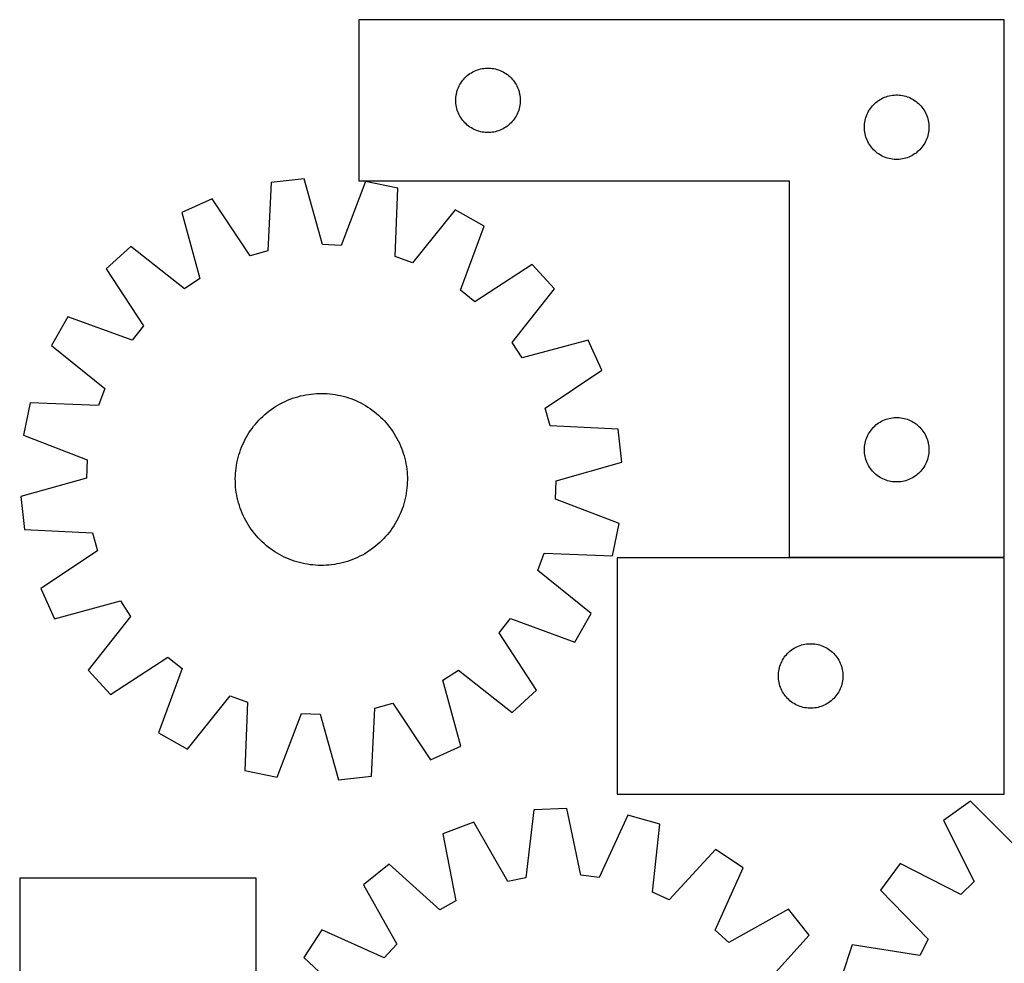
# Model space of a CAD drawing. Header units: millimetres. Extents: x 7 to 1493, y 7 to 2993.
# Tile 5 of 11: x 7 to 464, y 2555 to 2993. Entities that reach past the tile are written whole.
import ezdxf

# ---------------------------------------------------------------- set-up
doc = ezdxf.new("R2010")
doc.units = ezdxf.units.MM
doc.layers.add('COMMON', color=5, linetype='CONTINUOUS', true_color=0x0000ff)
doc.layers.add('CUT', color=7, linetype='CONTINUOUS', true_color=0x000000)

msp = doc.modelspace()

# ---------------------------------------------------------------- linework, layer by layer
at = {"layer": 'COMMON'}
msp.add_line((464.225769, 2743.308991), (364.225769, 2743.308991), dxfattribs=at)
at = {"layer": 'CUT'}
for p, q in [((464.225769, 2993.408991), (164.225769, 2993.408991)), ((164.225769, 2993.408991), (164.225769, 2918.408991)), ((464.225769, 2743.408991), (464.225769, 2993.408991)), ((223.068137, 2970.864253), (223.83955, 2970.904018)), ((223.83955, 2970.904018), (224.611988, 2970.904018)), ((224.611988, 2970.904018), (225.383401, 2970.864253)), ((212.95879, 2965.811272), (213.483486, 2966.378153)), ((213.483486, 2966.378153), (214.036669, 2966.917271)), ((214.036669, 2966.917271), (214.616871, 2967.427197)), ((214.616871, 2967.427197), (215.222555, 2967.906579)), ((215.222555, 2967.906579), (215.852113, 2968.354146)), ((215.852113, 2968.354146), (216.503877, 2968.76871)), ((216.503877, 2968.76871), (217.176118, 2969.149172)), ((217.176118, 2969.149172), (217.867053, 2969.494524)), ((217.867053, 2969.494524), (218.574851, 2969.80385)), ((218.574851, 2969.80385), (219.297633, 2970.076329)), ((219.297633, 2970.076329), (220.033484, 2970.311239)), ((220.033484, 2970.311239), (220.780453, 2970.507956)), ((220.780453, 2970.507956), (221.536558, 2970.66596)), ((221.536558, 2970.66596), (222.299794, 2970.784831)), ((222.299794, 2970.784831), (223.068137, 2970.864253)), ((225.383401, 2970.864253), (226.151744, 2970.784831)), ((226.151744, 2970.784831), (226.91498, 2970.66596)), ((226.91498, 2970.66596), (227.671085, 2970.507956)), ((227.671085, 2970.507956), (228.418053, 2970.311239)), ((228.418053, 2970.311239), (229.153905, 2970.076329)), ((229.153905, 2970.076329), (229.876687, 2969.80385)), ((229.876687, 2969.80385), (230.584485, 2969.494524)), ((230.584485, 2969.494524), (231.27542, 2969.149172)), ((231.27542, 2969.149172), (231.947661, 2968.76871)), ((231.947661, 2968.76871), (232.599425, 2968.354146)), ((232.599425, 2968.354146), (233.228983, 2967.906579)), ((233.228983, 2967.906579), (233.834667, 2967.427197)), ((233.834667, 2967.427197), (234.414869, 2966.917271)), ((234.414869, 2966.917271), (234.968052, 2966.378153)), ((234.968052, 2966.378153), (235.492748, 2965.811272)), ((210.190017, 2961.200272), (210.481015, 2961.915799)), ((210.481015, 2961.915799), (210.808463, 2962.615397)), ((210.808463, 2962.615397), (211.17149, 2963.297212)), ((211.17149, 2963.297212), (211.569136, 2963.959433)), ((211.569136, 2963.959433), (212.000344, 2964.600307)), ((212.000344, 2964.600307), (212.463972, 2965.218133)), ((212.463972, 2965.218133), (212.95879, 2965.811272)), ((235.492748, 2965.811272), (235.987566, 2965.218133)), ((235.987566, 2965.218133), (236.451194, 2964.600307)), ((236.451194, 2964.600307), (236.882402, 2963.959433)), ((236.882402, 2963.959433), (237.280048, 2963.297212)), ((237.280048, 2963.297212), (237.643075, 2962.615397)), ((237.643075, 2962.615397), (237.970523, 2961.915799)), ((237.970523, 2961.915799), (238.261521, 2961.200272)), ((209.245658, 2956.681172), (209.305271, 2957.451305)), ((209.305271, 2957.451305), (209.404451, 2958.217349)), ((209.404451, 2958.217349), (209.542934, 2958.977272)), ((209.542934, 2958.977272), (209.720353, 2959.729057)), ((209.720353, 2959.729057), (209.936238, 2960.470713)), ((209.936238, 2960.470713), (210.190017, 2961.200272)), ((238.261521, 2961.200272), (238.5153, 2960.470713)), ((238.5153, 2960.470713), (238.731185, 2959.729057)), ((238.731185, 2959.729057), (238.908604, 2958.977272)), ((238.908604, 2958.977272), (239.047087, 2958.217349)), ((239.047087, 2958.217349), (239.146267, 2957.451305)), ((239.146267, 2957.451305), (239.20588, 2956.681172)), ((407.867053, 2956.994524), (408.574851, 2957.30385)), ((408.574851, 2957.30385), (409.297633, 2957.576329)), ((409.297633, 2957.576329), (410.033484, 2957.811239)), ((410.033484, 2957.811239), (410.780453, 2958.007956)), ((410.780453, 2958.007956), (411.536558, 2958.16596)), ((411.536558, 2958.16596), (412.299794, 2958.284831)), ((412.299794, 2958.284831), (413.068137, 2958.364253)), ((413.068137, 2958.364253), (413.83955, 2958.404018)), ((413.83955, 2958.404018), (414.611988, 2958.404018)), ((414.611988, 2958.404018), (415.383401, 2958.364253)), ((415.383401, 2958.364253), (416.151744, 2958.284831)), ((416.151744, 2958.284831), (416.91498, 2958.16596)), ((416.91498, 2958.16596), (417.671085, 2958.007956)), ((417.671085, 2958.007956), (418.418053, 2957.811239)), ((418.418053, 2957.811239), (419.153905, 2957.576329)), ((419.153905, 2957.576329), (419.876687, 2957.30385)), ((419.876687, 2957.30385), (420.584485, 2956.994524)), ((209.225769, 2955.908991), (209.245658, 2956.681172)), ((209.245658, 2955.136809), (209.225769, 2955.908991)), ((209.305271, 2954.366676), (209.245658, 2955.136809)), ((209.404451, 2953.600632), (209.305271, 2954.366676)), ((209.542934, 2952.84071), (209.404451, 2953.600632)), ((209.720353, 2952.088924), (209.542934, 2952.84071)), ((238.908604, 2952.84071), (238.731185, 2952.088924)), ((239.047087, 2953.600632), (238.908604, 2952.84071)), ((239.146267, 2954.366676), (239.047087, 2953.600632)), ((239.20588, 2955.136809), (239.146267, 2954.366676)), ((239.20588, 2956.681172), (239.225769, 2955.908991)), ((239.225769, 2955.908991), (239.20588, 2955.136809)), ((402.000344, 2952.100307), (402.463972, 2952.718133)), ((402.463972, 2952.718133), (402.95879, 2953.311272)), ((402.95879, 2953.311272), (403.483486, 2953.878153)), ((403.483486, 2953.878153), (404.036669, 2954.417271)), ((404.036669, 2954.417271), (404.616871, 2954.927197)), ((404.616871, 2954.927197), (405.222555, 2955.406579)), ((405.222555, 2955.406579), (405.852113, 2955.854146)), ((405.852113, 2955.854146), (406.503877, 2956.26871)), ((406.503877, 2956.26871), (407.176118, 2956.649172)), ((407.176118, 2956.649172), (407.867053, 2956.994524)), ((420.584485, 2956.994524), (421.27542, 2956.649172)), ((421.27542, 2956.649172), (421.947661, 2956.26871)), ((421.947661, 2956.26871), (422.599425, 2955.854146)), ((422.599425, 2955.854146), (423.228983, 2955.406579)), ((423.228983, 2955.406579), (423.834667, 2954.927197)), ((423.834667, 2954.927197), (424.414869, 2954.417271)), ((424.414869, 2954.417271), (424.968052, 2953.878153)), ((424.968052, 2953.878153), (425.492748, 2953.311272)), ((425.492748, 2953.311272), (425.987566, 2952.718133)), ((425.987566, 2952.718133), (426.451194, 2952.100307)), ((209.936238, 2951.347268), (209.720353, 2952.088924)), ((210.190017, 2950.617709), (209.936238, 2951.347268)), ((210.481015, 2949.902182), (210.190017, 2950.617709)), ((210.808463, 2949.202584), (210.481015, 2949.902182)), ((211.17149, 2948.520769), (210.808463, 2949.202584)), ((211.569136, 2947.858548), (211.17149, 2948.520769)), ((237.280048, 2948.520769), (236.882402, 2947.858548)), ((237.643075, 2949.202584), (237.280048, 2948.520769)), ((237.970523, 2949.902182), (237.643075, 2949.202584)), ((238.261521, 2950.617709), (237.970523, 2949.902182)), ((238.5153, 2951.347268), (238.261521, 2950.617709)), ((238.731185, 2952.088924), (238.5153, 2951.347268)), ((399.936238, 2947.970713), (400.190017, 2948.700272)), ((400.190017, 2948.700272), (400.481015, 2949.415799)), ((400.481015, 2949.415799), (400.808463, 2950.115397)), ((400.808463, 2950.115397), (401.17149, 2950.797212)), ((401.17149, 2950.797212), (401.569136, 2951.459433)), ((401.569136, 2951.459433), (402.000344, 2952.100307)), ((426.451194, 2952.100307), (426.882402, 2951.459433)), ((426.882402, 2951.459433), (427.280048, 2950.797212)), ((427.280048, 2950.797212), (427.643075, 2950.115397)), ((427.643075, 2950.115397), (427.970523, 2949.415799)), ((427.970523, 2949.415799), (428.261521, 2948.700272)), ((428.261521, 2948.700272), (428.5153, 2947.970713)), ((212.000344, 2947.217674), (211.569136, 2947.858548)), ((212.463972, 2946.599848), (212.000344, 2947.217674)), ((212.95879, 2946.006709), (212.463972, 2946.599848)), ((213.483486, 2945.439828), (212.95879, 2946.006709)), ((214.036669, 2944.90071), (213.483486, 2945.439828)), ((214.616871, 2944.390784), (214.036669, 2944.90071)), ((215.222555, 2943.911402), (214.616871, 2944.390784)), ((215.852113, 2943.463835), (215.222555, 2943.911402)), ((216.503877, 2943.049271), (215.852113, 2943.463835)), ((232.599425, 2943.463835), (231.947661, 2943.049271)), ((233.228983, 2943.911402), (232.599425, 2943.463835)), ((233.834667, 2944.390784), (233.228983, 2943.911402)), ((234.414869, 2944.90071), (233.834667, 2944.390784)), ((234.968052, 2945.439828), (234.414869, 2944.90071)), ((235.492748, 2946.006709), (234.968052, 2945.439828)), ((235.987566, 2946.599848), (235.492748, 2946.006709)), ((236.451194, 2947.217674), (235.987566, 2946.599848)), ((236.882402, 2947.858548), (236.451194, 2947.217674)), ((399.225769, 2943.408991), (399.245658, 2944.181172)), ((399.245658, 2942.636809), (399.225769, 2943.408991)), ((399.245658, 2944.181172), (399.305271, 2944.951305)), ((399.305271, 2944.951305), (399.404451, 2945.717349)), ((399.404451, 2945.717349), (399.542934, 2946.477272)), ((399.542934, 2946.477272), (399.720353, 2947.229057)), ((399.720353, 2947.229057), (399.936238, 2947.970713)), ((428.5153, 2947.970713), (428.731185, 2947.229057)), ((428.731185, 2947.229057), (428.908604, 2946.477272)), ((428.908604, 2946.477272), (429.047087, 2945.717349)), ((429.047087, 2945.717349), (429.146267, 2944.951305)), ((429.146267, 2944.951305), (429.20588, 2944.181172)), ((429.20588, 2944.181172), (429.225769, 2943.408991)), ((429.225769, 2943.408991), (429.20588, 2942.636809)), ((217.176118, 2942.668809), (216.503877, 2943.049271)), ((217.867053, 2942.323457), (217.176118, 2942.668809)), ((218.574851, 2942.014131), (217.867053, 2942.323457)), ((219.297633, 2941.741652), (218.574851, 2942.014131)), ((220.033484, 2941.506742), (219.297633, 2941.741652)), ((220.780453, 2941.310025), (220.033484, 2941.506742)), ((221.536558, 2941.152021), (220.780453, 2941.310025)), ((222.299794, 2941.03315), (221.536558, 2941.152021)), ((223.068137, 2940.953728), (222.299794, 2941.03315)), ((223.83955, 2940.913963), (223.068137, 2940.953728)), ((224.611988, 2940.913963), (223.83955, 2940.913963)), ((225.383401, 2940.953728), (224.611988, 2940.913963)), ((226.151744, 2941.03315), (225.383401, 2940.953728)), ((226.91498, 2941.152021), (226.151744, 2941.03315)), ((227.671085, 2941.310025), (226.91498, 2941.152021)), ((228.418053, 2941.506742), (227.671085, 2941.310025)), ((229.153905, 2941.741652), (228.418053, 2941.506742)), ((229.876687, 2942.014131), (229.153905, 2941.741652)), ((230.584485, 2942.323457), (229.876687, 2942.014131)), ((231.27542, 2942.668809), (230.584485, 2942.323457)), ((231.947661, 2943.049271), (231.27542, 2942.668809)), ((399.305271, 2941.866676), (399.245658, 2942.636809)), ((399.404451, 2941.100632), (399.305271, 2941.866676)), ((399.542934, 2940.34071), (399.404451, 2941.100632)), ((399.720353, 2939.588924), (399.542934, 2940.34071)), ((399.936238, 2938.847268), (399.720353, 2939.588924)), ((400.190017, 2938.117709), (399.936238, 2938.847268)), ((428.5153, 2938.847268), (428.261521, 2938.117709)), ((428.731185, 2939.588924), (428.5153, 2938.847268)), ((428.908604, 2940.34071), (428.731185, 2939.588924)), ((429.047087, 2941.100632), (428.908604, 2940.34071)), ((429.146267, 2941.866676), (429.047087, 2941.100632)), ((429.20588, 2942.636809), (429.146267, 2941.866676)), ((400.481015, 2937.402182), (400.190017, 2938.117709)), ((400.808463, 2936.702584), (400.481015, 2937.402182)), ((401.17149, 2936.020769), (400.808463, 2936.702584)), ((401.569136, 2935.358548), (401.17149, 2936.020769)), ((402.000344, 2934.717674), (401.569136, 2935.358548)), ((402.463972, 2934.099848), (402.000344, 2934.717674)), ((426.451194, 2934.717674), (425.987566, 2934.099848)), ((426.882402, 2935.358548), (426.451194, 2934.717674)), ((427.280048, 2936.020769), (426.882402, 2935.358548)), ((427.643075, 2936.702584), (427.280048, 2936.020769)), ((427.970523, 2937.402182), (427.643075, 2936.702584)), ((428.261521, 2938.117709), (427.970523, 2937.402182)), ((402.95879, 2933.506709), (402.463972, 2934.099848)), ((403.483486, 2932.939828), (402.95879, 2933.506709)), ((404.036669, 2932.40071), (403.483486, 2932.939828)), ((404.616871, 2931.890784), (404.036669, 2932.40071)), ((405.222555, 2931.411402), (404.616871, 2931.890784)), ((405.852113, 2930.963835), (405.222555, 2931.411402)), ((406.503877, 2930.549271), (405.852113, 2930.963835)), ((407.176118, 2930.168809), (406.503877, 2930.549271)), ((407.867053, 2929.823457), (407.176118, 2930.168809)), ((408.574851, 2929.514131), (407.867053, 2929.823457)), ((420.584485, 2929.823457), (419.876687, 2929.514131)), ((421.27542, 2930.168809), (420.584485, 2929.823457)), ((421.947661, 2930.549271), (421.27542, 2930.168809)), ((422.599425, 2930.963835), (421.947661, 2930.549271)), ((423.228983, 2931.411402), (422.599425, 2930.963835)), ((423.834667, 2931.890784), (423.228983, 2931.411402)), ((424.414869, 2932.40071), (423.834667, 2931.890784)), ((424.968052, 2932.939828), (424.414869, 2932.40071)), ((425.492748, 2933.506709), (424.968052, 2932.939828)), ((425.987566, 2934.099848), (425.492748, 2933.506709)), ((409.297633, 2929.241652), (408.574851, 2929.514131)), ((410.033484, 2929.006742), (409.297633, 2929.241652)), ((410.780453, 2928.810025), (410.033484, 2929.006742)), ((411.536558, 2928.652021), (410.780453, 2928.810025)), ((412.299794, 2928.53315), (411.536558, 2928.652021)), ((413.068137, 2928.453728), (412.299794, 2928.53315)), ((413.83955, 2928.413963), (413.068137, 2928.453728)), ((414.611988, 2928.413963), (413.83955, 2928.413963)), ((415.383401, 2928.453728), (414.611988, 2928.413963)), ((416.151744, 2928.53315), (415.383401, 2928.453728)), ((416.91498, 2928.652021), (416.151744, 2928.53315)), ((417.671085, 2928.810025), (416.91498, 2928.652021)), ((418.418053, 2929.006742), (417.671085, 2928.810025)), ((419.153905, 2929.241652), (418.418053, 2929.006742)), ((419.876687, 2929.514131), (419.153905, 2929.241652)), ((123.45585, 2917.667559), (121.857179, 2885.943451)), ((138.745076, 2919.390965), (123.45585, 2917.667559)), ((147.365803, 2888.818791), (138.745076, 2919.390965)), ((167.255247, 2918.111908), (155.931531, 2888.434505)), ((164.225769, 2918.408991), (364.225769, 2918.408991)), ((182.328726, 2915.026334), (167.255247, 2918.111908)), ((364.225769, 2918.408991), (364.225769, 2743.408991)), ((181.080204, 2883.286517), (182.328726, 2915.026334)), ((95.945816, 2910.073887), (81.937461, 2903.7102)), ((113.591936, 2883.661973), (95.945816, 2910.073887)), ((81.937461, 2903.7102), (90.220322, 2873.044764)), ((209.048259, 2904.99975), (189.107944, 2880.274084)), ((222.430495, 2897.407234), (209.048259, 2904.99975)), ((211.434937, 2867.606689), (222.430495, 2897.407234)), ((155.931531, 2888.434505), (147.365803, 2888.818791)), ((58.120437, 2887.987122), (46.764186, 2877.606076)), ((83.064625, 2868.32085), (58.120437, 2887.987122)), ((121.857179, 2885.943451), (113.591936, 2883.661973)), ((189.107944, 2880.274084), (181.080204, 2883.286517)), ((244.743897, 2879.614597), (218.138879, 2862.260987)), ((255.124943, 2868.258346), (244.743897, 2879.614597)), ((46.764186, 2877.606076), (64.117796, 2851.001058)), ((90.220322, 2873.044764), (83.064625, 2868.32085)), ((218.138879, 2862.260987), (211.434937, 2867.606689)), ((235.458671, 2843.314159), (255.124943, 2868.258346)), ((28.971549, 2855.292674), (21.379033, 2841.910438)), ((58.772094, 2844.297116), (28.971549, 2855.292674)), ((64.117796, 2851.001058), (58.772094, 2844.297116)), ((240.182586, 2836.158462), (235.458671, 2843.314159)), ((270.848022, 2844.441323), (240.182586, 2836.158462)), ((277.211709, 2830.432967), (270.848022, 2844.441323)), ((21.379033, 2841.910438), (46.104699, 2821.970123)), ((250.799795, 2812.786847), (277.211709, 2830.432967)), ((46.104699, 2821.970123), (43.092266, 2813.942382)), ((127.683456, 2814.779409), (128.797237, 2815.361216)), ((128.797237, 2815.361216), (129.928743, 2815.907751)), ((129.928743, 2815.907751), (131.076858, 2816.418474)), ((131.076858, 2816.418474), (132.240449, 2816.892883)), ((132.240449, 2816.892883), (133.418367, 2817.330508)), ((133.418367, 2817.330508), (134.60945, 2817.730918)), ((134.60945, 2817.730918), (135.812523, 2818.093717)), ((135.812523, 2818.093717), (137.026397, 2818.418548)), ((137.026397, 2818.418548), (138.249876, 2818.70509)), ((138.249876, 2818.70509), (139.481752, 2818.95306)), ((139.481752, 2818.95306), (140.720809, 2819.162214)), ((140.720809, 2819.162214), (141.965824, 2819.332345)), ((141.965824, 2819.332345), (143.215568, 2819.463285)), ((143.215568, 2819.463285), (144.468809, 2819.554905)), ((144.468809, 2819.554905), (145.724309, 2819.607114)), ((145.724309, 2819.607114), (146.98083, 2819.619862)), ((146.98083, 2819.619862), (148.237131, 2819.593135)), ((148.237131, 2819.593135), (149.491973, 2819.52696)), ((149.491973, 2819.52696), (150.744117, 2819.421402)), ((150.744117, 2819.421402), (151.992327, 2819.276565)), ((151.992327, 2819.276565), (153.235372, 2819.092592)), ((153.235372, 2819.092592), (154.472025, 2818.869665)), ((154.472025, 2818.869665), (155.701065, 2818.608004)), ((155.701065, 2818.608004), (156.92128, 2818.307867)), ((156.92128, 2818.307867), (158.131466, 2817.969551)), ((158.131466, 2817.969551), (159.330427, 2817.593388)), ((159.330427, 2817.593388), (160.516981, 2817.179751)), ((160.516981, 2817.179751), (161.689958, 2816.729047)), ((161.689958, 2816.729047), (162.848198, 2816.241721)), ((162.848198, 2816.241721), (163.99056, 2815.718255)), ((163.99056, 2815.718255), (165.115915, 2815.159165)), ((11.35245, 2815.190905), (8.266876, 2800.117425)), ((43.092266, 2813.942382), (11.35245, 2815.190905)), ((121.433198, 2810.582378), (122.418231, 2811.362581)), ((122.418231, 2811.362581), (123.427285, 2812.111458)), ((123.427285, 2812.111458), (124.459363, 2812.828271)), ((124.459363, 2812.828271), (125.513449, 2813.512312)), ((125.513449, 2813.512312), (126.5885, 2814.162905)), ((126.5885, 2814.162905), (127.683456, 2814.779409)), ((165.115915, 2815.159165), (166.223154, 2814.565002)), ((166.223154, 2814.565002), (167.311183, 2813.936353)), ((167.311183, 2813.936353), (168.378929, 2813.273839)), ((168.378929, 2813.273839), (169.425338, 2812.578113)), ((169.425338, 2812.578113), (170.449377, 2811.849861)), ((170.449377, 2811.849861), (171.450036, 2811.089803)), ((171.450036, 2811.089803), (172.426328, 2810.298689)), ((253.081273, 2804.521604), (250.799795, 2812.786847)), ((116.080094, 2805.288507), (116.901484, 2806.239467)), ((116.901484, 2806.239467), (117.752339, 2807.164157)), ((117.752339, 2807.164157), (118.63182, 2808.061665)), ((118.63182, 2808.061665), (119.539058, 2808.931106)), ((119.539058, 2808.931106), (120.473158, 2809.77162)), ((120.473158, 2809.77162), (121.433198, 2810.582378)), ((172.426328, 2810.298689), (173.377288, 2809.477299)), ((173.377288, 2809.477299), (174.301979, 2808.626444)), ((174.301979, 2808.626444), (175.199487, 2807.746964)), ((175.199487, 2807.746964), (176.068927, 2806.839726)), ((176.068927, 2806.839726), (176.909441, 2805.905626)), ((405.852113, 2805.854146), (406.503877, 2806.26871)), ((406.503877, 2806.26871), (407.176118, 2806.649172)), ((407.176118, 2806.649172), (407.867053, 2806.994524)), ((407.867053, 2806.994524), (408.574851, 2807.30385)), ((408.574851, 2807.30385), (409.297633, 2807.576329)), ((409.297633, 2807.576329), (410.033484, 2807.811239)), ((410.033484, 2807.811239), (410.780453, 2808.007956)), ((410.780453, 2808.007956), (411.536558, 2808.16596)), ((411.536558, 2808.16596), (412.299794, 2808.284831)), ((412.299794, 2808.284831), (413.068137, 2808.364253)), ((413.068137, 2808.364253), (413.83955, 2808.404018)), ((413.83955, 2808.404018), (414.611988, 2808.404018)), ((414.611988, 2808.404018), (415.383401, 2808.364253)), ((415.383401, 2808.364253), (416.151744, 2808.284831)), ((416.151744, 2808.284831), (416.91498, 2808.16596)), ((416.91498, 2808.16596), (417.671085, 2808.007956)), ((417.671085, 2808.007956), (418.418053, 2807.811239)), ((418.418053, 2807.811239), (419.153905, 2807.576329)), ((419.153905, 2807.576329), (419.876687, 2807.30385)), ((419.876687, 2807.30385), (420.584485, 2806.994524)), ((420.584485, 2806.994524), (421.27542, 2806.649172)), ((421.27542, 2806.649172), (421.947661, 2806.26871)), ((421.947661, 2806.26871), (422.599425, 2805.854146)), ((113.104944, 2801.241107), (113.80067, 2802.287517)), ((113.80067, 2802.287517), (114.528922, 2803.311556)), ((114.528922, 2803.311556), (115.28898, 2804.312215)), ((115.28898, 2804.312215), (116.080094, 2805.288507)), ((176.909441, 2805.905626), (177.7202, 2804.945585)), ((177.7202, 2804.945585), (178.500402, 2803.960552)), ((178.500402, 2803.960552), (179.24928, 2802.951498)), ((179.24928, 2802.951498), (179.966092, 2801.91942)), ((179.966092, 2801.91942), (180.650133, 2800.865335)), ((284.80538, 2802.922933), (253.081273, 2804.521604)), ((286.528786, 2787.633707), (284.80538, 2802.922933)), ((401.569136, 2801.459433), (402.000344, 2802.100307)), ((402.000344, 2802.100307), (402.463972, 2802.718133)), ((402.463972, 2802.718133), (402.95879, 2803.311272)), ((402.95879, 2803.311272), (403.483486, 2803.878153)), ((403.483486, 2803.878153), (404.036669, 2804.417271)), ((404.036669, 2804.417271), (404.616871, 2804.927197)), ((404.616871, 2804.927197), (405.222555, 2805.406579)), ((405.222555, 2805.406579), (405.852113, 2805.854146)), ((422.599425, 2805.854146), (423.228983, 2805.406579)), ((423.228983, 2805.406579), (423.834667, 2804.927197)), ((423.834667, 2804.927197), (424.414869, 2804.417271)), ((424.414869, 2804.417271), (424.968052, 2803.878153)), ((424.968052, 2803.878153), (425.492748, 2803.311272)), ((425.492748, 2803.311272), (425.987566, 2802.718133)), ((425.987566, 2802.718133), (426.451194, 2802.100307)), ((426.451194, 2802.100307), (426.882402, 2801.459433)), ((8.266876, 2800.117425), (37.944278, 2788.79371)), ((110.660528, 2796.852738), (111.219618, 2797.978094)), ((111.219618, 2797.978094), (111.813781, 2799.085332)), ((111.813781, 2799.085332), (112.44243, 2800.173361)), ((112.44243, 2800.173361), (113.104944, 2801.241107)), ((180.650133, 2800.865335), (181.300726, 2799.790283)), ((181.300726, 2799.790283), (181.917231, 2798.695327)), ((181.917231, 2798.695327), (182.499037, 2797.581546)), ((182.499037, 2797.581546), (183.045572, 2796.45004)), ((399.542934, 2796.477272), (399.720353, 2797.229057)), ((399.720353, 2797.229057), (399.936238, 2797.970713)), ((399.936238, 2797.970713), (400.190017, 2798.700272)), ((400.190017, 2798.700272), (400.481015, 2799.415799)), ((400.481015, 2799.415799), (400.808463, 2800.115397)), ((400.808463, 2800.115397), (401.17149, 2800.797212)), ((401.17149, 2800.797212), (401.569136, 2801.459433)), ((426.882402, 2801.459433), (427.280048, 2800.797212)), ((427.280048, 2800.797212), (427.643075, 2800.115397)), ((427.643075, 2800.115397), (427.970523, 2799.415799)), ((427.970523, 2799.415799), (428.261521, 2798.700272)), ((428.261521, 2798.700272), (428.5153, 2797.970713)), ((428.5153, 2797.970713), (428.731185, 2797.229057)), ((428.731185, 2797.229057), (428.908604, 2796.477272)), ((108.785395, 2792.192606), (109.199032, 2793.37916)), ((109.199032, 2793.37916), (109.649736, 2794.552136)), ((109.649736, 2794.552136), (110.137062, 2795.710377)), ((110.137062, 2795.710377), (110.660528, 2796.852738)), ((183.045572, 2796.45004), (183.556296, 2795.301925)), ((183.556296, 2795.301925), (184.030704, 2794.138334)), ((184.030704, 2794.138334), (184.468329, 2792.960416)), ((184.468329, 2792.960416), (184.868739, 2791.769333)), ((399.225769, 2793.408991), (399.245658, 2794.181172)), ((399.245658, 2792.636809), (399.225769, 2793.408991)), ((399.245658, 2794.181172), (399.305271, 2794.951305)), ((399.305271, 2791.866676), (399.245658, 2792.636809)), ((399.305271, 2794.951305), (399.404451, 2795.717349)), ((399.404451, 2795.717349), (399.542934, 2796.477272)), ((428.908604, 2796.477272), (429.047087, 2795.717349)), ((429.047087, 2795.717349), (429.146267, 2794.951305)), ((429.146267, 2794.951305), (429.20588, 2794.181172)), ((429.20588, 2792.636809), (429.146267, 2791.866676)), ((429.20588, 2794.181172), (429.225769, 2793.408991)), ((429.225769, 2793.408991), (429.20588, 2792.636809)), ((37.944278, 2788.79371), (37.559992, 2780.227982)), ((107.509118, 2787.334204), (107.770779, 2788.563244)), ((107.770779, 2788.563244), (108.070916, 2789.783459)), ((108.070916, 2789.783459), (108.409232, 2790.993645)), ((108.409232, 2790.993645), (108.785395, 2792.192606)), ((184.868739, 2791.769333), (185.231539, 2790.56626)), ((185.231539, 2790.56626), (185.55637, 2789.352386)), ((185.55637, 2789.352386), (185.842912, 2788.128907)), ((185.842912, 2788.128907), (186.090882, 2786.897031)), ((399.404451, 2791.100632), (399.305271, 2791.866676)), ((399.542934, 2790.34071), (399.404451, 2791.100632)), ((399.720353, 2789.588924), (399.542934, 2790.34071)), ((399.936238, 2788.847268), (399.720353, 2789.588924)), ((400.190017, 2788.117709), (399.936238, 2788.847268)), ((400.481015, 2787.402182), (400.190017, 2788.117709)), ((428.261521, 2788.117709), (427.970523, 2787.402182)), ((428.5153, 2788.847268), (428.261521, 2788.117709)), ((428.731185, 2789.588924), (428.5153, 2788.847268)), ((428.908604, 2790.34071), (428.731185, 2789.588924)), ((429.047087, 2791.100632), (428.908604, 2790.34071)), ((429.146267, 2791.866676), (429.047087, 2791.100632)), ((106.851823, 2782.354152), (106.957382, 2783.606295)), ((106.957382, 2783.606295), (107.102218, 2784.854506)), ((107.102218, 2784.854506), (107.286191, 2786.097551)), ((107.286191, 2786.097551), (107.509118, 2787.334204)), ((186.090882, 2786.897031), (186.300035, 2785.657975)), ((186.300035, 2785.657975), (186.470166, 2784.41296)), ((186.470166, 2784.41296), (186.601106, 2783.163215)), ((255.956612, 2779.01298), (286.528786, 2787.633707)), ((400.808463, 2786.702584), (400.481015, 2787.402182)), ((401.17149, 2786.020769), (400.808463, 2786.702584)), ((401.569136, 2785.358548), (401.17149, 2786.020769)), ((402.000344, 2784.717674), (401.569136, 2785.358548)), ((402.463972, 2784.099848), (402.000344, 2784.717674)), ((402.95879, 2783.506709), (402.463972, 2784.099848)), ((403.483486, 2782.939828), (402.95879, 2783.506709)), ((425.492748, 2783.506709), (424.968052, 2782.939828)), ((425.987566, 2784.099848), (425.492748, 2783.506709)), ((426.451194, 2784.717674), (425.987566, 2784.099848)), ((426.882402, 2785.358548), (426.451194, 2784.717674)), ((427.280048, 2786.020769), (426.882402, 2785.358548)), ((427.643075, 2786.702584), (427.280048, 2786.020769)), ((427.970523, 2787.402182), (427.643075, 2786.702584)), ((37.559992, 2780.227982), (6.987818, 2771.607255)), ((106.758921, 2779.843009), (106.785648, 2781.09931)), ((106.771669, 2778.586488), (106.758921, 2779.843009)), ((106.785648, 2781.09931), (106.851823, 2782.354152)), ((186.601106, 2783.163215), (186.692726, 2781.909974)), ((186.692726, 2781.909974), (186.744936, 2780.654474)), ((186.757683, 2779.397953), (186.730956, 2778.141652)), ((186.744936, 2780.654474), (186.757683, 2779.397953)), ((255.572326, 2770.447252), (255.956612, 2779.01298)), ((404.036669, 2782.40071), (403.483486, 2782.939828)), ((404.616871, 2781.890784), (404.036669, 2782.40071)), ((405.222555, 2781.411402), (404.616871, 2781.890784)), ((405.852113, 2780.963835), (405.222555, 2781.411402)), ((406.503877, 2780.549271), (405.852113, 2780.963835)), ((407.176118, 2780.168809), (406.503877, 2780.549271)), ((407.867053, 2779.823457), (407.176118, 2780.168809)), ((408.574851, 2779.514131), (407.867053, 2779.823457)), ((409.297633, 2779.241652), (408.574851, 2779.514131)), ((410.033484, 2779.006742), (409.297633, 2779.241652)), ((410.780453, 2778.810025), (410.033484, 2779.006742)), ((411.536558, 2778.652021), (410.780453, 2778.810025)), ((412.299794, 2778.53315), (411.536558, 2778.652021)), ((416.91498, 2778.652021), (416.151744, 2778.53315)), ((417.671085, 2778.810025), (416.91498, 2778.652021)), ((418.418053, 2779.006742), (417.671085, 2778.810025)), ((419.153905, 2779.241652), (418.418053, 2779.006742)), ((419.876687, 2779.514131), (419.153905, 2779.241652)), ((420.584485, 2779.823457), (419.876687, 2779.514131)), ((421.27542, 2780.168809), (420.584485, 2779.823457)), ((421.947661, 2780.549271), (421.27542, 2780.168809)), ((422.599425, 2780.963835), (421.947661, 2780.549271)), ((423.228983, 2781.411402), (422.599425, 2780.963835)), ((423.834667, 2781.890784), (423.228983, 2781.411402)), ((424.414869, 2782.40071), (423.834667, 2781.890784)), ((424.968052, 2782.939828), (424.414869, 2782.40071)), ((106.823878, 2777.330988), (106.771669, 2778.586488)), ((106.915498, 2776.077747), (106.823878, 2777.330988)), ((107.046438, 2774.828002), (106.915498, 2776.077747)), ((107.216569, 2773.582987), (107.046438, 2774.828002)), ((186.414386, 2774.386456), (186.230413, 2773.143411)), ((186.559223, 2775.634666), (186.414386, 2774.386456)), ((186.664781, 2776.88681), (186.559223, 2775.634666)), ((186.730956, 2778.141652), (186.664781, 2776.88681)), ((413.068137, 2778.453728), (412.299794, 2778.53315)), ((413.83955, 2778.413963), (413.068137, 2778.453728)), ((414.611988, 2778.413963), (413.83955, 2778.413963)), ((415.383401, 2778.453728), (414.611988, 2778.413963)), ((416.151744, 2778.53315), (415.383401, 2778.453728)), ((6.987818, 2771.607255), (8.711224, 2756.318029)), ((107.425723, 2772.343931), (107.216569, 2773.582987)), ((107.673693, 2771.112055), (107.425723, 2772.343931)), ((107.960235, 2769.888576), (107.673693, 2771.112055)), ((108.285066, 2768.674701), (107.960235, 2769.888576)), ((185.445689, 2769.457503), (185.107372, 2768.247317)), ((185.745826, 2770.677718), (185.445689, 2769.457503)), ((186.007487, 2771.906758), (185.745826, 2770.677718)), ((186.230413, 2773.143411), (186.007487, 2771.906758)), ((285.249729, 2759.123536), (255.572326, 2770.447252)), ((108.647865, 2767.471629), (108.285066, 2768.674701)), ((109.048275, 2766.280546), (108.647865, 2767.471629)), ((109.4859, 2765.102628), (109.048275, 2766.280546)), ((109.960309, 2763.939037), (109.4859, 2765.102628)), ((184.317572, 2765.861802), (183.866868, 2764.688826)), ((184.731209, 2767.048356), (184.317572, 2765.861802)), ((185.107372, 2768.247317), (184.731209, 2767.048356)), ((110.471032, 2762.790922), (109.960309, 2763.939037)), ((111.017567, 2761.659416), (110.471032, 2762.790922)), ((111.599374, 2760.545635), (111.017567, 2761.659416)), ((112.215878, 2759.450678), (111.599374, 2760.545635)), ((182.296986, 2761.262868), (181.702823, 2760.15563)), ((182.856077, 2762.388224), (182.296986, 2761.262868)), ((183.379543, 2763.530585), (182.856077, 2762.388224)), ((183.866868, 2764.688826), (183.379543, 2763.530585)), ((8.711224, 2756.318029), (40.435332, 2754.719357)), ((112.866471, 2758.375627), (112.215878, 2759.450678)), ((113.550512, 2757.321542), (112.866471, 2758.375627)), ((114.267325, 2756.289463), (113.550512, 2757.321542)), ((115.016202, 2755.28041), (114.267325, 2756.289463)), ((178.987683, 2755.929406), (178.227625, 2754.928747)), ((179.715934, 2756.953445), (178.987683, 2755.929406)), ((180.41166, 2757.999854), (179.715934, 2756.953445)), ((181.074175, 2759.0676), (180.41166, 2757.999854)), ((181.702823, 2760.15563), (181.074175, 2759.0676)), ((282.164155, 2744.050057), (285.249729, 2759.123536)), ((40.435332, 2754.719357), (42.71681, 2746.454115)), ((115.796405, 2754.295376), (115.016202, 2755.28041)), ((116.607163, 2753.335336), (115.796405, 2754.295376)), ((117.447678, 2752.401236), (116.607163, 2753.335336)), ((118.317118, 2751.493998), (117.447678, 2752.401236)), ((119.214626, 2750.614518), (118.317118, 2751.493998)), ((174.884785, 2751.179296), (173.977547, 2750.309856)), ((175.764265, 2752.076805), (174.884785, 2751.179296)), ((176.61512, 2753.001495), (175.764265, 2752.076805)), ((177.43651, 2753.952455), (176.61512, 2753.001495)), ((178.227625, 2754.928747), (177.43651, 2753.952455)), ((120.139316, 2749.763663), (119.214626, 2750.614518)), ((121.090277, 2748.942273), (120.139316, 2749.763663)), ((122.066568, 2748.151158), (121.090277, 2748.942273)), ((123.067227, 2747.3911), (122.066568, 2748.151158)), ((124.091267, 2746.662849), (123.067227, 2747.3911)), ((125.137676, 2745.967123), (124.091267, 2746.662849)), ((170.08932, 2747.129503), (169.057241, 2746.412691)), ((171.098374, 2747.878381), (170.08932, 2747.129503)), ((172.083407, 2748.658584), (171.098374, 2747.878381)), ((173.043447, 2749.469342), (172.083407, 2748.658584)), ((173.977547, 2750.309856), (173.043447, 2749.469342)), ((42.71681, 2746.454115), (16.304896, 2728.807995)), ((126.205422, 2745.304608), (125.137676, 2745.967123)), ((127.293451, 2744.67596), (126.205422, 2745.304608)), ((128.40069, 2744.081797), (127.293451, 2744.67596)), ((129.526045, 2743.522707), (128.40069, 2744.081797)), ((130.668406, 2742.99924), (129.526045, 2743.522707)), ((131.826647, 2742.511915), (130.668406, 2742.99924)), ((132.999623, 2742.061211), (131.826647, 2742.511915)), ((134.186177, 2741.647574), (132.999623, 2742.061211)), ((161.276155, 2742.348079), (160.098237, 2741.910454)), ((162.439746, 2742.822487), (161.276155, 2742.348079)), ((163.587861, 2743.333211), (162.439746, 2742.822487)), ((164.719367, 2743.879746), (163.587861, 2743.333211)), ((165.833148, 2744.461553), (164.719367, 2743.879746)), ((166.928105, 2745.078057), (165.833148, 2744.461553)), ((168.003156, 2745.72865), (166.928105, 2745.078057)), ((169.057241, 2746.412691), (168.003156, 2745.72865)), ((247.411905, 2737.270839), (250.424339, 2745.29858)), ((250.424339, 2745.29858), (282.164155, 2744.050057)), ((464.225769, 2743.20899), (284.225769, 2743.20899)), ((284.225769, 2743.20899), (284.225769, 2633.20899)), ((364.225769, 2743.408991), (464.225769, 2743.408991)), ((464.225769, 2633.20899), (464.225769, 2743.20899)), ((135.385139, 2741.271411), (134.186177, 2741.647574)), ((136.595324, 2740.933094), (135.385139, 2741.271411)), ((137.815539, 2740.632957), (136.595324, 2740.933094)), ((139.044579, 2740.371296), (137.815539, 2740.632957)), ((140.281232, 2740.14837), (139.044579, 2740.371296)), ((141.524277, 2739.964397), (140.281232, 2740.14837)), ((142.772488, 2739.81956), (141.524277, 2739.964397)), ((144.024632, 2739.714002), (142.772488, 2739.81956)), ((145.279473, 2739.647827), (144.024632, 2739.714002)), ((146.535774, 2739.6211), (145.279473, 2739.647827)), ((147.792295, 2739.633847), (146.535774, 2739.6211)), ((149.047795, 2739.686057), (147.792295, 2739.633847)), ((150.301036, 2739.777677), (149.047795, 2739.686057)), ((151.550781, 2739.908617), (150.301036, 2739.777677)), ((152.795796, 2740.078748), (151.550781, 2739.908617)), ((154.034853, 2740.287901), (152.795796, 2740.078748)), ((155.266728, 2740.535872), (154.034853, 2740.287901)), ((156.490207, 2740.822414), (155.266728, 2740.535872)), ((157.704082, 2741.147245), (156.490207, 2740.822414)), ((158.907154, 2741.510044), (157.704082, 2741.147245)), ((160.098237, 2741.910454), (158.907154, 2741.510044)), ((272.137572, 2717.330524), (247.411905, 2737.270839)), ((16.304896, 2728.807995), (22.668583, 2714.799639)), ((22.668583, 2714.799639), (53.334019, 2723.0825)), ((53.334019, 2723.0825), (58.057933, 2715.926803)), ((58.057933, 2715.926803), (38.391662, 2690.982615)), ((229.398808, 2708.239904), (234.744511, 2714.943846)), ((234.744511, 2714.943846), (264.545055, 2703.948288)), ((264.545055, 2703.948288), (272.137572, 2717.330524)), ((246.752418, 2681.634886), (229.398808, 2708.239904)), ((365.852113, 2700.654145), (366.503877, 2701.068709)), ((366.503877, 2701.068709), (367.176118, 2701.449171)), ((367.176118, 2701.449171), (367.867053, 2701.794523)), ((367.867053, 2701.794523), (368.574851, 2702.103849)), ((368.574851, 2702.103849), (369.297633, 2702.376328)), ((369.297633, 2702.376328), (370.033484, 2702.611238)), ((370.033484, 2702.611238), (370.780453, 2702.807955)), ((370.780453, 2702.807955), (371.536558, 2702.965959)), ((371.536558, 2702.965959), (372.299794, 2703.08483)), ((372.299794, 2703.08483), (373.068137, 2703.164252)), ((373.068137, 2703.164252), (373.83955, 2703.204017)), ((373.83955, 2703.204017), (374.611988, 2703.204017)), ((374.611988, 2703.204017), (375.383401, 2703.164252)), ((375.383401, 2703.164252), (376.151744, 2703.08483)), ((376.151744, 2703.08483), (376.91498, 2702.965959)), ((376.91498, 2702.965959), (377.671085, 2702.807955)), ((377.671085, 2702.807955), (378.418053, 2702.611238)), ((378.418053, 2702.611238), (379.153905, 2702.376328)), ((379.153905, 2702.376328), (379.876687, 2702.103849)), ((379.876687, 2702.103849), (380.584485, 2701.794523)), ((380.584485, 2701.794523), (381.27542, 2701.449171)), ((381.27542, 2701.449171), (381.947661, 2701.068709)), ((381.947661, 2701.068709), (382.599425, 2700.654145)), ((48.772708, 2679.626365), (75.377725, 2696.979975)), ((75.377725, 2696.979975), (82.081667, 2691.634272)), ((361.17149, 2695.597211), (361.569136, 2696.259432)), ((361.569136, 2696.259432), (362.000344, 2696.900306)), ((362.000344, 2696.900306), (362.463972, 2697.518132)), ((362.463972, 2697.518132), (362.95879, 2698.111271)), ((362.95879, 2698.111271), (363.483486, 2698.678152)), ((363.483486, 2698.678152), (364.036669, 2699.21727)), ((364.036669, 2699.21727), (364.616871, 2699.727196)), ((364.616871, 2699.727196), (365.222555, 2700.206578)), ((365.222555, 2700.206578), (365.852113, 2700.654145)), ((382.599425, 2700.654145), (383.228983, 2700.206578)), ((383.228983, 2700.206578), (383.834667, 2699.727196)), ((383.834667, 2699.727196), (384.414869, 2699.21727)), ((384.414869, 2699.21727), (384.968052, 2698.678152)), ((384.968052, 2698.678152), (385.492748, 2698.111271)), ((385.492748, 2698.111271), (385.987566, 2697.518132)), ((385.987566, 2697.518132), (386.451194, 2696.900306)), ((386.451194, 2696.900306), (386.882402, 2696.259432)), ((386.882402, 2696.259432), (387.280048, 2695.597211)), ((359.542934, 2691.277271), (359.720353, 2692.029056)), ((359.720353, 2692.029056), (359.936238, 2692.770712)), ((359.936238, 2692.770712), (360.190017, 2693.500271)), ((360.190017, 2693.500271), (360.481015, 2694.215798)), ((360.481015, 2694.215798), (360.808463, 2694.915396)), ((360.808463, 2694.915396), (361.17149, 2695.597211)), ((387.280048, 2695.597211), (387.643075, 2694.915396)), ((387.643075, 2694.915396), (387.970523, 2694.215798)), ((387.970523, 2694.215798), (388.261521, 2693.500271)), ((388.261521, 2693.500271), (388.5153, 2692.770712)), ((388.5153, 2692.770712), (388.731185, 2692.029056)), ((388.731185, 2692.029056), (388.908604, 2691.277271)), ((38.391662, 2690.982615), (48.772708, 2679.626365)), ((82.081667, 2691.634272), (71.086109, 2661.833728)), ((203.296283, 2686.196197), (210.45198, 2690.920112)), ((210.45198, 2690.920112), (235.396168, 2671.25384)), ((359.225769, 2688.20899), (359.245658, 2688.981171)), ((359.245658, 2687.436808), (359.225769, 2688.20899)), ((359.245658, 2688.981171), (359.305271, 2689.751304)), ((359.305271, 2686.666675), (359.245658, 2687.436808)), ((359.305271, 2689.751304), (359.404451, 2690.517348)), ((359.404451, 2690.517348), (359.542934, 2691.277271)), ((388.908604, 2691.277271), (389.047087, 2690.517348)), ((389.047087, 2690.517348), (389.146267, 2689.751304)), ((389.146267, 2689.751304), (389.20588, 2688.981171)), ((389.20588, 2687.436808), (389.146267, 2686.666675)), ((389.20588, 2688.981171), (389.225769, 2688.20899)), ((389.225769, 2688.20899), (389.20588, 2687.436808)), ((211.579144, 2655.530761), (203.296283, 2686.196197)), ((359.404451, 2685.900631), (359.305271, 2686.666675)), ((359.542934, 2685.140709), (359.404451, 2685.900631)), ((359.720353, 2684.388923), (359.542934, 2685.140709)), ((359.936238, 2683.647267), (359.720353, 2684.388923)), ((360.190017, 2682.917708), (359.936238, 2683.647267)), ((360.481015, 2682.202181), (360.190017, 2682.917708)), ((388.261521, 2682.917708), (387.970523, 2682.202181)), ((388.5153, 2683.647267), (388.261521, 2682.917708)), ((388.731185, 2684.388923), (388.5153, 2683.647267)), ((388.908604, 2685.140709), (388.731185, 2684.388923)), ((389.047087, 2685.900631), (388.908604, 2685.140709)), ((389.146267, 2686.666675), (389.047087, 2685.900631)), ((84.468345, 2654.241211), (104.40866, 2678.966878)), ((104.40866, 2678.966878), (112.436401, 2675.954445)), ((235.396168, 2671.25384), (246.752418, 2681.634886)), ((360.808463, 2681.502583), (360.481015, 2682.202181)), ((361.17149, 2680.820768), (360.808463, 2681.502583)), ((361.569136, 2680.158547), (361.17149, 2680.820768)), ((362.000344, 2679.517673), (361.569136, 2680.158547)), ((362.463972, 2678.899847), (362.000344, 2679.517673)), ((362.95879, 2678.306708), (362.463972, 2678.899847)), ((363.483486, 2677.739827), (362.95879, 2678.306708)), ((385.492748, 2678.306708), (384.968052, 2677.739827)), ((385.987566, 2678.899847), (385.492748, 2678.306708)), ((386.451194, 2679.517673), (385.987566, 2678.899847)), ((386.882402, 2680.158547), (386.451194, 2679.517673)), ((387.280048, 2680.820768), (386.882402, 2680.158547)), ((387.643075, 2681.502583), (387.280048, 2680.820768)), ((387.970523, 2682.202181), (387.643075, 2681.502583)), ((112.436401, 2675.954445), (111.187878, 2644.214628)), ((171.659426, 2673.29751), (179.924668, 2675.578988)), ((179.924668, 2675.578988), (197.570788, 2649.167074)), ((364.036669, 2677.200709), (363.483486, 2677.739827)), ((364.616871, 2676.690783), (364.036669, 2677.200709)), ((365.222555, 2676.211401), (364.616871, 2676.690783)), ((365.852113, 2675.763834), (365.222555, 2676.211401)), ((366.503877, 2675.34927), (365.852113, 2675.763834)), ((367.176118, 2674.968808), (366.503877, 2675.34927)), ((367.867053, 2674.623456), (367.176118, 2674.968808)), ((368.574851, 2674.31413), (367.867053, 2674.623456)), ((369.297633, 2674.041651), (368.574851, 2674.31413)), ((370.033484, 2673.806741), (369.297633, 2674.041651)), ((370.780453, 2673.610024), (370.033484, 2673.806741)), ((371.536558, 2673.45202), (370.780453, 2673.610024)), ((372.299794, 2673.333149), (371.536558, 2673.45202)), ((373.068137, 2673.253727), (372.299794, 2673.333149)), ((376.151744, 2673.333149), (375.383401, 2673.253727)), ((376.91498, 2673.45202), (376.151744, 2673.333149)), ((377.671085, 2673.610024), (376.91498, 2673.45202)), ((378.418053, 2673.806741), (377.671085, 2673.610024)), ((379.153905, 2674.041651), (378.418053, 2673.806741)), ((379.876687, 2674.31413), (379.153905, 2674.041651)), ((380.584485, 2674.623456), (379.876687, 2674.31413)), ((381.27542, 2674.968808), (380.584485, 2674.623456)), ((381.947661, 2675.34927), (381.27542, 2674.968808)), ((382.599425, 2675.763834), (381.947661, 2675.34927)), ((383.228983, 2676.211401), (382.599425, 2675.763834)), ((383.834667, 2676.690783), (383.228983, 2676.211401)), ((384.414869, 2677.200709), (383.834667, 2676.690783)), ((384.968052, 2677.739827), (384.414869, 2677.200709)), ((126.261358, 2641.129054), (137.585073, 2670.806457)), ((137.585073, 2670.806457), (146.150801, 2670.422171)), ((146.150801, 2670.422171), (154.771528, 2639.849997)), ((170.060754, 2641.573403), (171.659426, 2673.29751)), ((373.83955, 2673.213962), (373.068137, 2673.253727)), ((374.611988, 2673.213962), (373.83955, 2673.213962)), ((375.383401, 2673.253727), (374.611988, 2673.213962)), ((71.086109, 2661.833728), (84.468345, 2654.241211)), ((197.570788, 2649.167074), (211.579144, 2655.530761)), ((111.187878, 2644.214628), (126.261358, 2641.129054)), ((154.771528, 2639.849997), (170.060754, 2641.573403)), ((284.225769, 2633.20899), (464.225769, 2633.20899)), ((448.547581, 2630.009384), (436.059481, 2621.021731)), ((471.03133, 2607.571565), (448.547581, 2630.009384)), ((245.538414, 2625.923937), (241.795013, 2594.380924)), ((260.909251, 2626.607979), (245.538414, 2625.923937)), ((267.439798, 2595.522183), (260.909251, 2626.607979)), ((289.267351, 2623.401111), (275.959837, 2594.558697)), ((304.097266, 2619.301824), (289.267351, 2623.401111)), ((217.577282, 2620.210716), (203.170128, 2614.810303)), ((233.39424, 2592.664417), (217.577282, 2620.210716)), ((300.702146, 2587.719425), (304.097266, 2619.301824)), ((436.059481, 2621.021731), (450.196118, 2592.576517)), ((203.170128, 2614.810303), (209.357268, 2583.65434)), ((330.076445, 2607.488776), (308.507451, 2584.170258)), ((342.913783, 2599.007426), (330.076445, 2607.488776)), ((178.342993, 2600.736241), (166.309795, 2591.148088)), ((201.898089, 2579.425863), (178.342993, 2600.736241)), ((415.788967, 2600.932627), (406.689416, 2588.525826)), ((444.105951, 2586.540853), (415.788967, 2600.932627)), ((275.959837, 2594.558697), (267.439798, 2595.522183)), ((329.925334, 2570.01993), (342.913783, 2599.007426)), ((116.51483, 2594.184877), (6.51483, 2594.184877)), ((6.51483, 2594.184877), (6.51483, 2414.184877)), ((116.51483, 2414.184877), (116.51483, 2594.184877)), ((166.309795, 2591.148088), (181.821837, 2563.428938)), ((241.795013, 2594.380924), (233.39424, 2592.664417)), ((450.196118, 2592.576517), (444.105951, 2586.540853)), ((308.507451, 2584.170258), (300.702146, 2587.719425)), ((406.689416, 2588.525826), (428.924212, 2565.841281)), ((209.357268, 2583.65434), (201.898089, 2579.425863)), ((363.971018, 2579.744542), (336.251868, 2564.232499)), ((373.559171, 2567.711344), (363.971018, 2579.744542)), ((147.046911, 2570.090854), (138.565561, 2557.253515)), ((176.034407, 2557.102405), (147.046911, 2570.090854)), ((336.251868, 2564.232499), (329.925334, 2570.01993)), ((352.248793, 2544.156248), (373.559171, 2567.711344)), ((428.924212, 2565.841281), (424.997241, 2558.219059)), ((181.821837, 2563.428938), (176.034407, 2557.102405)), ((393.618886, 2563.15602), (388.798611, 2548.544535)), ((424.997241, 2558.219059), (393.618886, 2563.15602)), ((138.565561, 2557.253515), (161.884079, 2535.684522))]:
    msp.add_line(p, q, dxfattribs=at)

doc.saveas('drawing.dxf')
